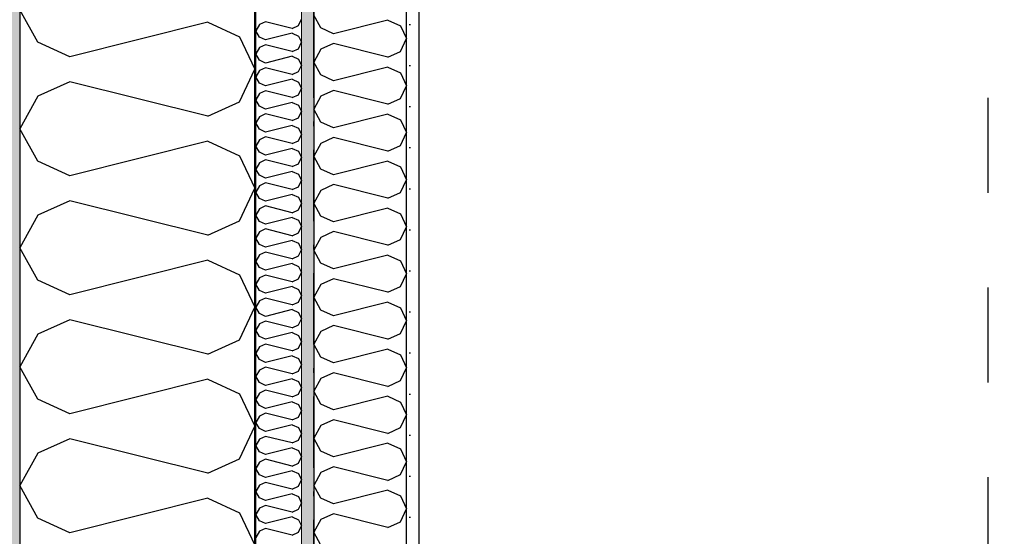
# Model space of a CAD drawing. Header units: millimetres. Extents: x -150 to 340931, y -1115 to 365939.
# Tile 49 of 253: x 277601 to 278639, y 355418 to 355963. Entities that reach past the tile are written whole.
import ezdxf
from ezdxf.enums import TextEntityAlignment as Align

# ---------------------------------------------------------------- set-up
doc = ezdxf.new("R2010")
doc.units = ezdxf.units.MM
doc.header["$LTSCALE"] = 0.5
doc.header["$MEASUREMENT"] = 0
for name, pattern in [('Over snittplan', [260, 150, -50, 10, -50]), ('PLINE', [0]), ('Stipling', [400, 200, -200])]:
    doc.linetypes.add(name, pattern=pattern)
for name, color, linetype in [('232- Ikke-bærende yttervegger (Skravur)(Nye konstruksjoner)', 7, 'Continuous'), ('232- Ikke-bærende yttervegger(Nye konstruksjoner)', 7, 'Continuous'), ('242- Ikke-bærende innervegger (Skravur)(Nye konstruksjoner)', 7, 'Continuous'), ('242- Ikke-bærende innervegger(Nye konstruksjoner)', 7, 'Continuous'), ('255- Gulvoverflate(Nye konstruksjoner)', 7, 'Continuous'), ('273- Kjøkkeninnredning(Nye konstruksjoner)', 7, 'Continuous'), ('842-M___1_50 Målsetting bygning', 7, 'Continuous'), ('842-M___1_50 Målsetting bygning(Nye konstruksjoner)', 7, 'Continuous'), ('862- M___Nettoareal(Nye konstruksjoner)', 7, 'Continuous'), ('862- M___Nettoareal(Polylinje)(Nye konstruksjoner)', 7, 'Continuous'), ('862- M___Nettoareal(Tekst)(Nye konstruksjoner)', 7, 'Continuous')]:
    doc.layers.add(name, color=color, linetype=linetype)
doc.layers.add('236- Innvendig kledning og overflate(Nye konstruksjoner)', color=7, linetype='Continuous', lineweight=0)
doc.styles.add('GENERATED_STYLE_1', font='txt')
doc.styles.add('GENERATED_STYLE_3', font='arial.ttf')
doc.dimstyles.new('GENERATED_STYLE__1', dxfattribs={"dimtxt": 100, "dimasz": 95, "dimexe": 0.18, "dimexo": 0.0625, "dimgap": 0, "dimtad": 1, "dimtih": 1, "dimtoh": 1, "dimdec": 0, "dimzin": 0, "dimdsep": 46, "dimtxsty": 'GENERATED_STYLE_3', "dimblk": 'ARROWHEAD_6', "dimblk1": 'ARROWHEAD_6', "dimblk2": 'ARROWHEAD_6', "dimcen": 0.09, "dimse1": 1, "dimse2": 1, "dimclrd": 256, "dimclre": 256, "dimclrt": 256, "dimadec": 1, "dimazin": 0, "dimtfac": 1, "dimtdec": 4, "dimtmove": 0, "dimatfit": 3, "dimfxl": 1, "dimtolj": 1, "dimtzin": 0, "dimarcsym": 0})
doc.dimstyles.new('GENERATED_STYLE__2', dxfattribs={"dimtxt": 100, "dimasz": 95, "dimexe": 0.18, "dimexo": 0.0625, "dimgap": 0, "dimtad": 1, "dimdec": 0, "dimzin": 0, "dimdsep": 46, "dimtxsty": 'GENERATED_STYLE_3', "dimblk": 'ARROWHEAD_6', "dimblk1": 'ARROWHEAD_6', "dimblk2": 'ARROWHEAD_6', "dimcen": 0.09, "dimse1": 1, "dimse2": 1, "dimclrd": 256, "dimclre": 256, "dimclrt": 256, "dimadec": 1, "dimazin": 0, "dimtfac": 1, "dimtdec": 4, "dimtmove": 0, "dimatfit": 3, "dimfxl": 1, "dimtolj": 1, "dimtzin": 0, "dimarcsym": 0})
doc.dimstyles.new('GENERATED_STYLE__3', dxfattribs={"dimtxt": 100, "dimasz": 95, "dimexe": 0.18, "dimexo": 0.0625, "dimgap": 0, "dimtad": 1, "dimtih": 1, "dimtoh": 1, "dimdec": 0, "dimzin": 0, "dimdsep": 46, "dimtxsty": 'GENERATED_STYLE_3', "dimblk": 'ARROWHEAD_6', "dimblk1": 'ARROWHEAD_6', "dimblk2": 'ARROWHEAD_6', "dimcen": 0.09, "dimse1": 1, "dimse2": 1, "dimclrd": 256, "dimclre": 256, "dimclrt": 256, "dimadec": 1, "dimazin": 0, "dimtfac": 1, "dimtdec": 4, "dimtmove": 2, "dimatfit": 3, "dimfxl": 1, "dimtolj": 1, "dimtzin": 0, "dimarcsym": 0})
doc.dimstyles.new('GENERATED_STYLE__4', dxfattribs={"dimtxt": 100, "dimasz": 95, "dimexe": 0.18, "dimexo": 0.0625, "dimgap": 0, "dimtad": 1, "dimdec": 0, "dimzin": 0, "dimdsep": 46, "dimtxsty": 'GENERATED_STYLE_3', "dimblk": 'ARROWHEAD_6', "dimblk1": 'ARROWHEAD_6', "dimblk2": 'ARROWHEAD_6', "dimcen": 0.09, "dimse1": 1, "dimse2": 1, "dimclrd": 256, "dimclre": 256, "dimclrt": 256, "dimadec": 1, "dimazin": 0, "dimtfac": 1, "dimtdec": 4, "dimtmove": 2, "dimatfit": 3, "dimfxl": 1, "dimtolj": 1, "dimtzin": 0, "dimarcsym": 0})
pattern_1 = [(0, (0, 0), (0, 43.30127), [0, -25]), (0, (12.5, 21.65), (0, 43.30127), [0, -25])]

# ---------------------------------------------------------------- blocks, each defined once
blk = doc.blocks.new('LEILIGHET 8__1', base_point=(283768.6, 348580.7))
at = {"layer": '862- M___Nettoareal(Polylinje)(Nye konstruksjoner)', "flags": 128}
blk.add_lwpolyline([(286041, 356380.7), (277911, 356380.7), (277911, 348080.7), (281226, 348080.7), (281226, 349780.7), (286041, 349780.7)], close=True, dxfattribs=at)
at = {"layer": '862- M___Nettoareal(Tekst)(Nye konstruksjoner)', "style": 'GENERATED_STYLE_1'}
for tag, p in [('DUMMY_861', (280015.2, 358168.6)), ('ROOM_NAME', (279278, 358118.8)), ('DUMMY_862', (279278, 357980.3))]:
    blk.add_attdef(tag, text='', height=100, dxfattribs=at).set_placement(p, align=Align.TOP_LEFT)
blk = doc.blocks.new('ENTRÉ__9', base_point=(279523.3, 355497.8))
at = {"layer": '862- M___Nettoareal(Polylinje)(Nye konstruksjoner)', "linetype": 'PLINE', "flags": 128}
blk.add_lwpolyline([(278022, 356380.7), (278022, 354380.7), (281064, 354380.7), (281064, 356380.7)], close=True, dxfattribs=at)
at = {"layer": '862- M___Nettoareal(Tekst)(Nye konstruksjoner)', "style": 'GENERATED_STYLE_1'}
for tag, p in [('DUMMY_861', (279727.2, 355686)), ('ROOM_NAME', (279319.5, 355665.7)), ('DUMMY_862', (279319.5, 355497.8))]:
    blk.add_attdef(tag, text='', height=100, dxfattribs=at).set_placement(p, align=Align.TOP_LEFT)
blk = doc.blocks.new('*X53')
at = {"layer": '232- Ikke-bærende yttervegger (Skravur)(Nye konstruksjoner)', "linetype": 'PLINE'}
for p, q in [((277853.7, 355957.9), (277850, 355951.3)), ((277860.2, 355960.9), (277853.7, 355957.9)), ((277888.4, 355953.9), (277860.2, 355960.9)), ((277888.4, 355953.9), (277894.9, 355956.8)), ((277894.9, 355956.8), (277898, 355963.5)), ((277853.7, 355944.7), (277850, 355951.3)), ((277888.4, 355948.8), (277860.2, 355941.7)), ((277888.4, 355948.8), (277894.9, 355945.8)), ((277894.9, 355945.8), (277898, 355939.2)), ((277860.2, 355941.7), (277853.7, 355944.7)), ((277860.2, 355936.6), (277853.7, 355933.7)), ((277888.4, 355929.6), (277860.2, 355936.6)), ((277894.9, 355932.5), (277898, 355939.2)), ((277853.7, 355933.7), (277850, 355927)), ((277853.7, 355920.4), (277850, 355927)), ((277888.4, 355929.6), (277894.9, 355932.5)), ((277860.2, 355917.4), (277853.7, 355920.4)), ((277888.4, 355924.5), (277860.2, 355917.4)), ((277888.4, 355924.5), (277894.9, 355921.5)), ((277894.9, 355921.5), (277898, 355914.9)), ((277894.9, 355908.3), (277898, 355914.9)), ((277853.7, 355909.4), (277850, 355902.8)), ((277860.2, 355912.3), (277853.7, 355909.4)), ((277888.4, 355905.3), (277860.2, 355912.3)), ((277888.4, 355905.3), (277894.9, 355908.3)), ((277853.7, 355896.1), (277850, 355902.8)), ((277860.2, 355893.2), (277853.7, 355896.1)), ((277888.4, 355900.2), (277860.2, 355893.2)), ((277888.4, 355900.2), (277894.9, 355897.2)), ((277894.9, 355897.2), (277898, 355890.6)), ((277853.7, 355885.1), (277850, 355878.5)), ((277860.2, 355888.1), (277853.7, 355885.1)), ((277888.4, 355881), (277860.2, 355888.1)), ((277888.4, 355881), (277894.9, 355884)), ((277894.9, 355884), (277898, 355890.6)), ((277853.7, 355871.8), (277850, 355878.5)), ((277888.4, 355875.9), (277860.2, 355868.9)), ((277888.4, 355875.9), (277894.9, 355873)), ((277894.9, 355873), (277898, 355866.3)), ((277860.2, 355868.9), (277853.7, 355871.8)), ((277860.2, 355863.8), (277853.7, 355860.8)), ((277888.4, 355856.7), (277860.2, 355863.8)), ((277894.9, 355859.7), (277898, 355866.3)), ((277853.7, 355860.8), (277850, 355854.2)), ((277853.7, 355847.6), (277850, 355854.2)), ((277888.4, 355856.7), (277894.9, 355859.7)), ((277860.2, 355844.6), (277853.7, 355847.6)), ((277888.4, 355851.6), (277860.2, 355844.6)), ((277888.4, 355851.6), (277894.9, 355848.7)), ((277894.9, 355848.7), (277898, 355842)), ((277894.9, 355835.4), (277898, 355842)), ((277853.7, 355836.5), (277850, 355829.9)), ((277860.2, 355839.5), (277853.7, 355836.5)), ((277888.4, 355832.5), (277860.2, 355839.5)), ((277888.4, 355832.5), (277894.9, 355835.4)), ((277853.7, 355823.3), (277850, 355829.9)), ((277860.2, 355820.3), (277853.7, 355823.3)), ((277888.4, 355827.4), (277860.2, 355820.3)), ((277888.4, 355827.4), (277894.9, 355824.4)), ((277894.9, 355824.4), (277898, 355817.8)), ((277853.7, 355812.3), (277850, 355805.6)), ((277860.2, 355815.2), (277853.7, 355812.3)), ((277888.4, 355808.2), (277860.2, 355815.2)), ((277888.4, 355808.2), (277894.9, 355811.1)), ((277894.9, 355811.1), (277898, 355817.8)), ((277853.7, 355799), (277850, 355805.6)), ((277888.4, 355803.1), (277860.2, 355796)), ((277888.4, 355803.1), (277894.9, 355800.1)), ((277860.2, 355796), (277853.7, 355799)), ((277860.2, 355790.9), (277853.7, 355788)), ((277888.4, 355783.9), (277860.2, 355790.9)), ((277894.9, 355800.1), (277898, 355793.5)), ((277894.9, 355786.9), (277898, 355793.5)), ((277853.7, 355788), (277850, 355781.3)), ((277853.7, 355774.7), (277850, 355781.3)), ((277888.4, 355783.9), (277894.9, 355786.9)), ((277860.2, 355771.8), (277853.7, 355774.7)), ((277888.4, 355778.8), (277860.2, 355771.8)), ((277888.4, 355778.8), (277894.9, 355775.8)), ((277894.9, 355775.8), (277898, 355769.2)), ((277894.9, 355762.6), (277898, 355769.2)), ((277853.7, 355763.7), (277850, 355757.1)), ((277860.2, 355766.7), (277853.7, 355763.7)), ((277888.4, 355759.6), (277860.2, 355766.7)), ((277888.4, 355759.6), (277894.9, 355762.6)), ((277853.7, 355750.4), (277850, 355757.1)), ((277860.2, 355747.5), (277853.7, 355750.4)), ((277888.4, 355754.5), (277860.2, 355747.5)), ((277888.4, 355754.5), (277894.9, 355751.6)), ((277894.9, 355751.6), (277898, 355744.9)), ((277853.7, 355739.4), (277850, 355732.8)), ((277860.2, 355742.4), (277853.7, 355739.4)), ((277888.4, 355735.3), (277860.2, 355742.4)), ((277888.4, 355735.3), (277894.9, 355738.3)), ((277894.9, 355738.3), (277898, 355744.9)), ((277853.7, 355726.2), (277850, 355732.8)), ((277888.4, 355730.2), (277860.2, 355723.2)), ((277888.4, 355730.2), (277894.9, 355727.3)), ((277860.2, 355723.2), (277853.7, 355726.2)), ((277860.2, 355718.1), (277853.7, 355715.1)), ((277888.4, 355711.1), (277860.2, 355718.1)), ((277894.9, 355727.3), (277898, 355720.6)), ((277894.9, 355714), (277898, 355720.6)), ((277853.7, 355715.1), (277850, 355708.5)), ((277853.7, 355701.9), (277850, 355708.5)), ((277888.4, 355711.1), (277894.9, 355714)), ((277860.2, 355698.9), (277853.7, 355701.9)), ((277888.4, 355705.9), (277860.2, 355698.9)), ((277888.4, 355705.9), (277894.9, 355703)), ((277894.9, 355703), (277898, 355696.4)), ((277853.7, 355690.9), (277850, 355684.2)), ((277860.2, 355693.8), (277853.7, 355690.9)), ((277888.4, 355686.8), (277860.2, 355693.8)), ((277888.4, 355686.8), (277894.9, 355689.7)), ((277894.9, 355689.7), (277898, 355696.4)), ((277853.7, 355677.6), (277850, 355684.2)), ((277860.2, 355674.6), (277853.7, 355677.6)), ((277888.4, 355681.7), (277860.2, 355674.6)), ((277888.4, 355681.7), (277894.9, 355678.7)), ((277894.9, 355678.7), (277898, 355672.1)), ((277853.7, 355666.6), (277850, 355659.9)), ((277860.2, 355669.5), (277853.7, 355666.6)), ((277888.4, 355662.5), (277860.2, 355669.5)), ((277888.4, 355662.5), (277894.9, 355665.4)), ((277894.9, 355665.4), (277898, 355672.1)), ((277853.7, 355653.3), (277850, 355659.9)), ((277888.4, 355657.4), (277860.2, 355650.3)), ((277888.4, 355657.4), (277894.9, 355654.4)), ((277860.2, 355650.3), (277853.7, 355653.3)), ((277860.2, 355645.2), (277853.7, 355642.3)), ((277888.4, 355638.2), (277860.2, 355645.2)), ((277894.9, 355654.4), (277898, 355647.8)), ((277894.9, 355641.2), (277898, 355647.8)), ((277853.7, 355642.3), (277850, 355635.7)), ((277853.7, 355629), (277850, 355635.7)), ((277888.4, 355638.2), (277894.9, 355641.2)), ((277860.2, 355626.1), (277853.7, 355629)), ((277888.4, 355633.1), (277860.2, 355626.1)), ((277888.4, 355633.1), (277894.9, 355630.1)), ((277894.9, 355630.1), (277898, 355623.5)), ((277853.7, 355618), (277850, 355611.4)), ((277860.2, 355621), (277853.7, 355618)), ((277888.4, 355613.9), (277860.2, 355621)), ((277888.4, 355613.9), (277894.9, 355616.9)), ((277894.9, 355616.9), (277898, 355623.5)), ((277853.7, 355604.7), (277850, 355611.4)), ((277860.2, 355601.8), (277853.7, 355604.7)), ((277888.4, 355608.8), (277860.2, 355601.8)), ((277888.4, 355608.8), (277894.9, 355605.9)), ((277894.9, 355605.9), (277898, 355599.2)), ((277853.7, 355593.7), (277850, 355587.1)), ((277860.2, 355596.7), (277853.7, 355593.7)), ((277888.4, 355589.6), (277860.2, 355596.7)), ((277888.4, 355589.6), (277894.9, 355592.6)), ((277894.9, 355592.6), (277898, 355599.2)), ((277853.7, 355580.5), (277850, 355587.1)), ((277888.4, 355584.5), (277860.2, 355577.5)), ((277888.4, 355584.5), (277894.9, 355581.6)), ((277860.2, 355577.5), (277853.7, 355580.5)), ((277860.2, 355572.4), (277853.7, 355569.4)), ((277888.4, 355565.4), (277860.2, 355572.4)), ((277894.9, 355581.6), (277898, 355575)), ((277894.9, 355568.3), (277898, 355575)), ((277853.7, 355569.4), (277850, 355562.8)), ((277853.7, 355556.2), (277850, 355562.8)), ((277888.4, 355565.4), (277894.9, 355568.3)), ((277860.2, 355553.2), (277853.7, 355556.2)), ((277888.4, 355560.3), (277860.2, 355553.2)), ((277888.4, 355560.3), (277894.9, 355557.3)), ((277894.9, 355557.3), (277898, 355550.7)), ((277853.7, 355545.2), (277850, 355538.5)), ((277860.2, 355548.1), (277853.7, 355545.2)), ((277888.4, 355541.1), (277860.2, 355548.1)), ((277888.4, 355541.1), (277894.9, 355544)), ((277894.9, 355544), (277898, 355550.7)), ((277853.7, 355531.9), (277850, 355538.5)), ((277860.2, 355528.9), (277853.7, 355531.9)), ((277888.4, 355536), (277860.2, 355528.9)), ((277888.4, 355536), (277894.9, 355533)), ((277894.9, 355533), (277898, 355526.4)), ((277853.7, 355520.9), (277850, 355514.3)), ((277860.2, 355523.8), (277853.7, 355520.9)), ((277888.4, 355516.8), (277860.2, 355523.8)), ((277894.9, 355519.8), (277898, 355526.4)), ((277853.7, 355507.6), (277850, 355514.3)), ((277888.4, 355511.7), (277860.2, 355504.7)), ((277888.4, 355516.8), (277894.9, 355519.8)), ((277888.4, 355511.7), (277894.9, 355508.7)), ((277860.2, 355504.7), (277853.7, 355507.6)), ((277860.2, 355499.6), (277853.7, 355496.6)), ((277888.4, 355492.5), (277860.2, 355499.6)), ((277894.9, 355508.7), (277898, 355502.1)), ((277894.9, 355495.5), (277898, 355502.1)), ((277853.7, 355496.6), (277850, 355490)), ((277853.7, 355483.3), (277850, 355490)), ((277888.4, 355492.5), (277894.9, 355495.5)), ((277860.2, 355480.4), (277853.7, 355483.3)), ((277888.4, 355487.4), (277860.2, 355480.4)), ((277888.4, 355487.4), (277894.9, 355484.5)), ((277894.9, 355484.5), (277898, 355477.8)), ((277853.7, 355472.3), (277850, 355465.7)), ((277860.2, 355475.3), (277853.7, 355472.3)), ((277888.4, 355468.2), (277860.2, 355475.3)), ((277888.4, 355468.2), (277894.9, 355471.2)), ((277894.9, 355471.2), (277898, 355477.8)), ((277853.7, 355459.1), (277850, 355465.7)), ((277860.2, 355456.1), (277853.7, 355459.1)), ((277888.4, 355463.1), (277860.2, 355456.1)), ((277888.4, 355463.1), (277894.9, 355460.2)), ((277894.9, 355460.2), (277898, 355453.5)), ((277853.7, 355448), (277850, 355441.4)), ((277860.2, 355451), (277853.7, 355448)), ((277888.4, 355444), (277860.2, 355451)), ((277894.9, 355446.9), (277898, 355453.5)), ((277853.7, 355434.8), (277850, 355441.4)), ((277888.4, 355438.9), (277860.2, 355431.8)), ((277888.4, 355444), (277894.9, 355446.9)), ((277888.4, 355438.9), (277894.9, 355435.9)), ((277860.2, 355431.8), (277853.7, 355434.8)), ((277860.2, 355426.7), (277853.7, 355423.8)), ((277888.4, 355419.7), (277860.2, 355426.7)), ((277894.9, 355435.9), (277898, 355429.3)), ((277894.9, 355422.6), (277898, 355429.3)), ((277853.7, 355423.8), (277850, 355417.1)), ((277888.4, 355419.7), (277894.9, 355422.6))]:
    blk.add_line(p, q, dxfattribs=at)
blk = doc.blocks.new('*X57')
at = {"layer": '232- Ikke-bærende yttervegger (Skravur)(Nye konstruksjoner)', "linetype": 'PLINE'}
for p, q in [((277620.1, 355939.3), (277601, 355973.6)), ((277799.2, 355960.4), (277653.7, 355924)), ((277799.2, 355960.4), (277832.8, 355945.1)), ((277653.7, 355924), (277620.1, 355939.3)), ((277832.8, 355945.1), (277849, 355910.8)), ((277832.8, 355876.6), (277849, 355910.8)), ((277653.7, 355897.7), (277620.1, 355882.4)), ((277799.2, 355861.3), (277653.7, 355897.7)), ((277620.1, 355882.4), (277601, 355848.1)), ((277799.2, 355861.3), (277832.8, 355876.6)), ((277620.1, 355813.9), (277601, 355848.1)), ((277799.2, 355834.9), (277653.7, 355798.6)), ((277799.2, 355834.9), (277832.8, 355819.7)), ((277653.7, 355798.6), (277620.1, 355813.9)), ((277832.8, 355819.7), (277849, 355785.4)), ((277832.8, 355751.1), (277849, 355785.4)), ((277653.7, 355772.2), (277620.1, 355756.9)), ((277799.2, 355735.8), (277653.7, 355772.2)), ((277620.1, 355756.9), (277601, 355722.7)), ((277799.2, 355735.8), (277832.8, 355751.1)), ((277620.1, 355688.4), (277601, 355722.7)), ((277799.2, 355709.5), (277653.7, 355673.1)), ((277799.2, 355709.5), (277832.8, 355694.2)), ((277653.7, 355673.1), (277620.1, 355688.4)), ((277832.8, 355694.2), (277849, 355659.9)), ((277832.8, 355625.7), (277849, 355659.9)), ((277653.7, 355646.8), (277620.1, 355631.5)), ((277799.2, 355610.4), (277653.7, 355646.8)), ((277620.1, 355631.5), (277601, 355597.2)), ((277799.2, 355610.4), (277832.8, 355625.7)), ((277620.1, 355563), (277601, 355597.2)), ((277799.2, 355584), (277653.7, 355547.7)), ((277799.2, 355584), (277832.8, 355568.7)), ((277653.7, 355547.7), (277620.1, 355563)), ((277832.8, 355568.7), (277849, 355534.5)), ((277832.8, 355500.2), (277849, 355534.5)), ((277653.7, 355521.3), (277620.1, 355506)), ((277799.2, 355484.9), (277653.7, 355521.3)), ((277620.1, 355506), (277601, 355471.8)), ((277799.2, 355484.9), (277832.8, 355500.2)), ((277620.1, 355437.5), (277601, 355471.8)), ((277799.2, 355458.6), (277653.7, 355422.2)), ((277799.2, 355458.6), (277832.8, 355443.3)), ((277653.7, 355422.2), (277620.1, 355437.5)), ((277832.8, 355443.3), (277849, 355409))]:
    blk.add_line(p, q, dxfattribs=at)
blk = doc.blocks.new('*D774')
at = {"layer": '842-M___1_50 Målsetting bygning(Nye konstruksjoner)', "linetype": 'PLINE'}
for p, q in [((276294.5, 363585.1), (276294.5, 363772.6)), ((335668.8, 363585.1), (335668.8, 363772.6)), ((276344.5, 363728.9), (276244.5, 363628.9)), ((335618.8, 363628.9), (335718.8, 363728.9)), ((276219.5, 363678.9), (276294.5, 363678.9)), ((276294.5, 363678.9), (335668.8, 363678.9)), ((335668.8, 363678.9), (335743.8, 363678.9))]:
    blk.add_line(p, q, dxfattribs=at)
at = {"layer": '842-M___1_50 Målsetting bygning(Nye konstruksjoner)', "insert": (305772, 363698.9), "char_height": 100, "attachment_point": 7, "style": 'GENERATED_STYLE_3'}
blk.add_mtext('\\A1;{\\pql;\\fArial|b0|i0|c0|p0;\\W1.000000;59\xa0374}', dxfattribs=at)
blk = doc.blocks.new('ARROWHEAD_6')
at = {"linetype": 'Continuous'}
for p, q in [((-0.5, -0.5), (0.5, 0.5)), ((0, 0), (-1, 0))]:
    blk.add_line(p, q, dxfattribs=at)
blk = doc.blocks.new('*D813')
at = {"layer": '842-M___1_50 Målsetting bygning(Nye konstruksjoner)', "linetype": 'PLINE'}
for p, q in [((272272.6, 356492.6), (272372.6, 356392.6)), ((272416.4, 356442.6), (272228.9, 356442.6)), ((272322.6, 349818.7), (272322.6, 356442.6)), ((272272.6, 349868.7), (272372.6, 349768.7)), ((272416.4, 349818.7), (272228.9, 349818.7))]:
    blk.add_line(p, q, dxfattribs=at)
at = {"layer": '842-M___1_50 Målsetting bygning(Nye konstruksjoner)', "insert": (272302.6, 352959.1), "char_height": 100, "attachment_point": 7, "rotation": 90, "style": 'GENERATED_STYLE_3'}
blk.add_mtext('\\A1;{\\pql;\\fArial|b0|i0|c0|p0;\\W1.000000;6\xa0624}', dxfattribs=at)
blk = doc.blocks.new('*D819')
at = {"layer": '842-M___1_50 Målsetting bygning', "linetype": 'PLINE'}
for p, q in [((277601, 357516.3), (277601, 357703.8)), ((277849, 357516.3), (277849, 357703.8)), ((277651, 357660.1), (277551, 357560.1)), ((277899, 357660.1), (277799, 357560.1)), ((277526, 357610.1), (277601, 357610.1)), ((277601, 357610.1), (277849, 357610.1))]:
    blk.add_line(p, q, dxfattribs=at)
at = {"layer": '842-M___1_50 Målsetting bygning', "insert": (277610.6, 357630.1), "char_height": 100, "attachment_point": 7, "style": 'GENERATED_STYLE_3'}
blk.add_mtext('\\A1;{\\pql;\\fArial|b0|i0|c0|p0;\\W1.000000;248}', dxfattribs=at)
blk = doc.blocks.new('*D820')
at = {"layer": '842-M___1_50 Målsetting bygning', "linetype": 'PLINE'}
for p, q in [((277849, 357516.3), (277849, 357703.8)), ((279206.8, 357516.3), (279206.8, 357703.8)), ((277899, 357660.1), (277799, 357560.1)), ((279256.8, 357660.1), (279156.8, 357560.1)), ((277849, 357610.1), (279206.8, 357610.1))]:
    blk.add_line(p, q, dxfattribs=at)
at = {"layer": '842-M___1_50 Målsetting bygning', "insert": (278356.3, 357630.1), "char_height": 100, "attachment_point": 7, "style": 'GENERATED_STYLE_3'}
blk.add_mtext('\\A1;{\\pql;\\fArial|b0|i0|c0|p0;\\W1.000000;1\xa0358}', dxfattribs=at)
blk = doc.blocks.new('*X1343')
at = {"layer": '242- Ikke-bærende innervegger (Skravur)(Nye konstruksjoner)', "linetype": 'PLINE'}
for p, q in [((277918.6, 355954.4), (277911, 355967.9)), ((277989.3, 355962.7), (277931.8, 355948.3)), ((277989.3, 355962.7), (278002.6, 355956.6)), ((278002.6, 355956.6), (278009, 355943.1)), ((277931.8, 355948.3), (277918.6, 355954.4)), ((277931.8, 355937.9), (277918.6, 355931.9)), ((277989.3, 355923.5), (277931.8, 355937.9)), ((278002.6, 355929.6), (278009, 355943.1)), ((277918.6, 355931.9), (277911, 355918.3)), ((277989.3, 355923.5), (278002.6, 355929.6)), ((277918.6, 355904.8), (277911, 355918.3)), ((277931.8, 355898.7), (277918.6, 355904.8)), ((277989.3, 355913.1), (277931.8, 355898.7)), ((277989.3, 355913.1), (278002.6, 355907.1)), ((278002.6, 355907.1), (278009, 355893.5)), ((277931.8, 355888.3), (277918.6, 355882.3)), ((277989.3, 355874), (277931.8, 355888.3)), ((278002.6, 355880), (278009, 355893.5)), ((277918.6, 355882.3), (277911, 355868.7)), ((277989.3, 355874), (278002.6, 355880)), ((277918.6, 355855.2), (277911, 355868.7)), ((277989.3, 355863.5), (277931.8, 355849.2)), ((277989.3, 355863.5), (278002.6, 355857.5)), ((277931.8, 355849.2), (277918.6, 355855.2)), ((278002.6, 355857.5), (278009, 355844)), ((278002.6, 355830.4), (278009, 355844)), ((277918.6, 355832.7), (277911, 355819.2)), ((277931.8, 355838.7), (277918.6, 355832.7)), ((277989.3, 355824.4), (277931.8, 355838.7)), ((277989.3, 355824.4), (278002.6, 355830.4)), ((277918.6, 355805.6), (277911, 355819.2)), ((277989.3, 355814), (277931.8, 355799.6)), ((277989.3, 355814), (278002.6, 355807.9)), ((277931.8, 355799.6), (277918.6, 355805.6)), ((278002.6, 355807.9), (278009, 355794.4)), ((278002.6, 355780.8), (278009, 355794.4)), ((277918.6, 355783.1), (277911, 355769.6)), ((277931.8, 355789.2), (277918.6, 355783.1)), ((277989.3, 355774.8), (277931.8, 355789.2)), ((277989.3, 355774.8), (278002.6, 355780.8)), ((277918.6, 355756.1), (277911, 355769.6)), ((277989.3, 355764.4), (277931.8, 355750)), ((277989.3, 355764.4), (278002.6, 355758.3)), ((277931.8, 355750), (277918.6, 355756.1)), ((278002.6, 355758.3), (278009, 355744.8)), ((277931.8, 355739.6), (277918.6, 355733.6)), ((277989.3, 355725.2), (277931.8, 355739.6)), ((278002.6, 355731.3), (278009, 355744.8)), ((277918.6, 355733.6), (277911, 355720)), ((277989.3, 355725.2), (278002.6, 355731.3)), ((277918.6, 355706.5), (277911, 355720)), ((277989.3, 355714.8), (277931.8, 355700.4)), ((277989.3, 355714.8), (278002.6, 355708.8)), ((278002.6, 355708.8), (278009, 355695.2)), ((277931.8, 355700.4), (277918.6, 355706.5)), ((277931.8, 355690), (277918.6, 355684)), ((277989.3, 355675.7), (277931.8, 355690)), ((278002.6, 355681.7), (278009, 355695.2)), ((277918.6, 355684), (277911, 355670.4)), ((277989.3, 355675.7), (278002.6, 355681.7)), ((277918.6, 355656.9), (277911, 355670.4)), ((277989.3, 355665.2), (277931.8, 355650.9)), ((277989.3, 355665.2), (278002.6, 355659.2)), ((277931.8, 355650.9), (277918.6, 355656.9)), ((278002.6, 355659.2), (278009, 355645.7)), ((278002.6, 355632.1), (278009, 355645.7)), ((277918.6, 355634.4), (277911, 355620.9)), ((277931.8, 355640.5), (277918.6, 355634.4)), ((277989.3, 355626.1), (277931.8, 355640.5)), ((277989.3, 355626.1), (278002.6, 355632.1)), ((277918.6, 355607.3), (277911, 355620.9)), ((277989.3, 355615.7), (277931.8, 355601.3)), ((277989.3, 355615.7), (278002.6, 355609.6)), ((277931.8, 355601.3), (277918.6, 355607.3)), ((278002.6, 355609.6), (278009, 355596.1)), ((278002.6, 355582.5), (278009, 355596.1)), ((277918.6, 355584.8), (277911, 355571.3)), ((277931.8, 355590.9), (277918.6, 355584.8)), ((277989.3, 355576.5), (277931.8, 355590.9)), ((277989.3, 355576.5), (278002.6, 355582.5)), ((277918.6, 355557.8), (277911, 355571.3)), ((277989.3, 355566.1), (277931.8, 355551.7)), ((277989.3, 355566.1), (278002.6, 355560)), ((277931.8, 355551.7), (277918.6, 355557.8)), ((278002.6, 355560), (278009, 355546.5)), ((277931.8, 355541.3), (277918.6, 355535.3)), ((277989.3, 355526.9), (277931.8, 355541.3)), ((278002.6, 355533), (278009, 355546.5)), ((277918.6, 355535.3), (277911, 355521.7)), ((277989.3, 355526.9), (278002.6, 355533)), ((277918.6, 355508.2), (277911, 355521.7)), ((277989.3, 355516.5), (277931.8, 355502.1)), ((277989.3, 355516.5), (278002.6, 355510.5)), ((278002.6, 355510.5), (278009, 355496.9)), ((277931.8, 355502.1), (277918.6, 355508.2)), ((277931.8, 355491.7), (277918.6, 355485.7)), ((277989.3, 355477.4), (277931.8, 355491.7)), ((278002.6, 355483.4), (278009, 355496.9)), ((277918.6, 355485.7), (277911, 355472.1)), ((277989.3, 355477.4), (278002.6, 355483.4)), ((277918.6, 355458.6), (277911, 355472.1)), ((277931.8, 355452.6), (277918.6, 355458.6)), ((277989.3, 355466.9), (277931.8, 355452.6)), ((277989.3, 355466.9), (278002.6, 355460.9)), ((278002.6, 355460.9), (278009, 355447.4)), ((278002.6, 355433.8), (278009, 355447.4)), ((277931.8, 355442.2), (277918.6, 355436.1)), ((277989.3, 355427.8), (277931.8, 355442.2)), ((277918.6, 355436.1), (277911, 355422.6)), ((277989.3, 355427.8), (278002.6, 355433.8)), ((277918.6, 355409), (277911, 355422.6))]:
    blk.add_line(p, q, dxfattribs=at)
blk = doc.blocks.new('*D1401')
at = {"layer": '842-M___1_50 Målsetting bygning(Nye konstruksjoner)', "linetype": 'PLINE'}
for p, q in [((277911, 354688.4), (277911, 354875.9)), ((278009, 354688.4), (278009, 354875.9)), ((277961, 354832.1), (277861, 354732.1)), ((277959, 354732.1), (278059, 354832.1)), ((278107, 354832.1), (278007, 354732.1)), ((277836, 354782.1), (277911, 354782.1)), ((277911, 354782.1), (278009, 354782.1))]:
    blk.add_line(p, q, dxfattribs=at)
blk = doc.blocks.new('*D1555')
at = {"layer": '842-M___1_50 Målsetting bygning(Nye konstruksjoner)', "linetype": 'PLINE'}
for p, q in [((277911, 355955), (277911, 356142.5)), ((277961, 356098.7), (277861, 355998.7)), ((278059, 356098.7), (277959, 355998.7)), ((277836, 356048.7), (277911, 356048.7)), ((277911, 356048.7), (278009, 356048.7))]:
    blk.add_line(p, q, dxfattribs=at)
blk = doc.blocks.new('*D1556')
at = {"layer": '842-M___1_50 Målsetting bygning(Nye konstruksjoner)', "linetype": 'PLINE'}
for p, q in [((278009, 355955), (278009, 356142.5)), ((278059, 356098.7), (277959, 355998.7)), ((281127, 356098.7), (281027, 355998.7)), ((277911, 356048.7), (278009, 356048.7)), ((278009, 356048.7), (281077, 356048.7))]:
    blk.add_line(p, q, dxfattribs=at)
at = {"layer": '842-M___1_50 Målsetting bygning(Nye konstruksjoner)', "char_height": 100, "attachment_point": 7, "rotation": 360, "style": 'GENERATED_STYLE_3'}
for s, insert in [('\\A1;{\\pql;\\fArial|b0|i0|c0|p0;\\W1.000000;98}', (278022.3, 356070.2)), ('\\A1;{\\pql;\\fArial|b0|i0|c0|p0;\\W1.000000;3\xa0068}', (279371.4, 356068.7))]:
    blk.add_mtext(s, dxfattribs=dict(at, insert=insert))
blk = doc.blocks.new('*D1557')
at = {"layer": '842-M___1_50 Målsetting bygning(Nye konstruksjoner)', "linetype": 'PLINE'}
for p, q in [((281077, 355955), (281077, 356142.5)), ((281337, 355955), (281337, 356142.5)), ((281127, 356098.7), (281027, 355998.7)), ((281287, 355998.7), (281387, 356098.7)), ((278009, 356048.7), (281077, 356048.7)), ((281077, 356048.7), (281337, 356048.7)), ((281337, 356048.7), (281412, 356048.7))]:
    blk.add_line(p, q, dxfattribs=at)
at = {"layer": '842-M___1_50 Målsetting bygning(Nye konstruksjoner)', "insert": (281098.8, 356087.3), "char_height": 100, "attachment_point": 7, "rotation": 360, "style": 'GENERATED_STYLE_3'}
blk.add_mtext('\\A1;{\\pql;\\fArial|b0|i0|c0|p0;\\W1.000000;260}', dxfattribs=at)

msp = doc.modelspace()

# ---------------------------------------------------------------- hatches: boundary and pattern name
at = {"layer": '232- Ikke-bærende yttervegger (Skravur)(Nye konstruksjoner)', "linetype": 'Continuous'}
h = msp.add_hatch(dxfattribs=at)
h.set_pattern_fill('Prikker_tett', color=256, style=0, pattern_type=2)
h.set_pattern_definition(pattern_1)
h.paths.add_polyline_path([(277589, 356690.6), (277589, 350282.7), (277601, 350282.7), (277601, 356690.6)])
msp.add_hatch(color=256, dxfattribs=at).paths.add_polyline_path([(277850, 356441.6), (277849, 356441.6), (277849, 350282.7), (277850, 350282.7)])
h = msp.add_hatch(dxfattribs=at)
h.set_pattern_fill('Prikker_tett', color=256, style=0, pattern_type=2)
h.set_pattern_definition(pattern_1)
h.paths.add_polyline_path([(277898, 350282.7), (277911, 350282.7), (277911, 356380.6), (277898, 356380.6)])
at = {"layer": '242- Ikke-bærende innervegger (Skravur)(Nye konstruksjoner)', "linetype": 'Continuous'}
h = msp.add_hatch(dxfattribs=at)
h.set_pattern_fill('Prikker_tett', color=256, style=0, pattern_type=2)
h.set_pattern_definition(pattern_1)
h.paths.add_polyline_path([(278022, 354380.6), (278022, 356380.6), (278009, 356380.6), (278009, 354380.6)])

# ---------------------------------------------------------------- linework, layer by layer
at = {"layer": '232- Ikke-bærende yttervegger(Nye konstruksjoner)', "linetype": 'PLINE'}
for p, q in [((277601, 356442.6), (277601, 350282.7)), ((277849, 350282.7), (277849, 356442.6)), ((277850, 350282.7), (277850, 356441.6))]:
    msp.add_line(p, q, dxfattribs=at)
at = {"layer": '232- Ikke-bærende yttervegger(Nye konstruksjoner)', "linetype": 'Over snittplan', "flags": 128}
msp.add_lwpolyline([(277911, 348080.7), (277911, 356380.6)], dxfattribs=at)
at = {"layer": '236- Innvendig kledning og overflate(Nye konstruksjoner)', "linetype": 'PLINE'}
msp.add_line((277898, 350282.7), (277898, 356393.6), dxfattribs=at)
at = {"layer": '236- Innvendig kledning og overflate(Nye konstruksjoner)', "linetype": 'PLINE', "flags": 128}
for points in [[(277911, 350282.7), (277911, 356380.6)], [(278022, 354380.6), (278022, 356380.6)]]:
    msp.add_lwpolyline(points, dxfattribs=at)
at = {"layer": '242- Ikke-bærende innervegger(Nye konstruksjoner)', "linetype": 'PLINE'}
msp.add_line((278009, 354367.6), (278009, 356380.6), dxfattribs=at)
at = {"layer": '242- Ikke-bærende innervegger(Nye konstruksjoner)', "linetype": 'PLINE', "flags": 128}
msp.add_lwpolyline([(277911, 356380.6), (277911, 351263.7)], dxfattribs=at)
at = {"layer": '255- Gulvoverflate(Nye konstruksjoner)', "linetype": 'PLINE', "flags": 128}
msp.add_lwpolyline([(277601, 356690.6), (277601, 347770.7), (281536, 347770.7), (281536, 349470.7), (285893, 349470.7), (285893, 347770.7), (289886, 347770.7), (289886, 349470.7), (294243, 349470.7), (294243, 347770.7), (298236, 347770.7), (298236, 349470.7), (303051, 349470.7), (303051, 356690.6)], close=True, dxfattribs=at)
at = {"layer": '273- Kjøkkeninnredning(Nye konstruksjoner)', "linetype": 'Stipling', "flags": 128}
msp.add_lwpolyline([(278022, 354380.6), (278622, 354380.6), (278622, 356380.6), (278022, 356380.6)], close=True, dxfattribs=at)

# ---------------------------------------------------------------- block references
at = {"layer": '232- Ikke-bærende yttervegger(Nye konstruksjoner)'}
for name in ['*X57', '*X53']:
    msp.add_blockref(name, (0, 0), dxfattribs=at)
at = {"layer": '242- Ikke-bærende innervegger(Nye konstruksjoner)'}
msp.add_blockref('*X1343', (0, 0), dxfattribs=at)
at = {"layer": '862- M___Nettoareal(Nye konstruksjoner)', "linetype": 'Continuous'}
for name, p in [('LEILIGHET 8__1', (283768.6, 348580.7)), ('ENTRÉ__9', (279523.3, 355497.8))]:
    msp.add_blockref(name, p, dxfattribs=at)

# ---------------------------------------------------------------- dimensions: what is measured, and where the dimension line sits
at = {"layer": '842-M___1_50 Målsetting bygning', "linetype": 'Continuous'}
for base, p1, p2, picture, middle in [((279206.8, 357610.1), (277849, 352230.7), (279206.8, 356780.6), '*D820', (278527.8, 357680.1)), ((277849, 357610.1), (277601, 352230.7), (277849, 352230.7), '*D819', (277724.8, 357680.1))]:
    dim = msp.add_linear_dim(base=base, p1=p1, p2=p2, dimstyle='GENERATED_STYLE__1', dxfattribs=at)
    dim.commit()
    dim.dimension.update_dxf_attribs({"geometry": picture, "text_midpoint": middle, "dimtype": 160})
at = {"layer": '842-M___1_50 Målsetting bygning(Nye konstruksjoner)', "linetype": 'Continuous'}
for base, p1, p2, dimstyle, picture, middle in [((335668.8, 363678.9), (276294.5, 358685.2), (335668.8, 339845.1), 'GENERATED_STYLE__1', '*D774', (305981.5, 363748.9)), ((278009, 354782.1), (277911, 356380.6), (278009, 354367.6), 'GENERATED_STYLE__3', '*D1401', (278119.5, 354920.7))]:
    dim = msp.add_linear_dim(base=base, p1=p1, p2=p2, dimstyle=dimstyle, dxfattribs=at)
    dim.commit()
    dim.dimension.update_dxf_attribs({"geometry": picture, "text_midpoint": middle, "dimtype": 160})
for base, p1, p2, angle, dimstyle, picture, middle, turn in [((272322.6, 356442.6), (280123.9, 349818.7), (276684.9, 356442.6), 90, 'GENERATED_STYLE__2', '*D813', (272252.6, 353130.6), 90), ((281077, 356048.7), (278009, 353822.2), (281077, 356380.7), 360, 'GENERATED_STYLE__2', '*D1556', (279543, 356118.7), 360), ((281337, 356048.7), (281077, 356380.7), (281337, 352074.2), 360, 'GENERATED_STYLE__4', '*D1557', (281212.9, 356137.3), 360), ((278009, 356048.7), (277911, 353766.7), (278009, 353822.2), 360, 'GENERATED_STYLE__4', '*D1555', (278098.4, 356120.2), 360)]:
    dim = msp.add_linear_dim(base=base, p1=p1, p2=p2, angle=angle, dimstyle=dimstyle, dxfattribs=at)
    dim.commit()
    dim.dimension.update_dxf_attribs({"geometry": picture, "text_midpoint": middle, "dimtype": 160, "text_rotation": turn})

doc.saveas('drawing.dxf')
